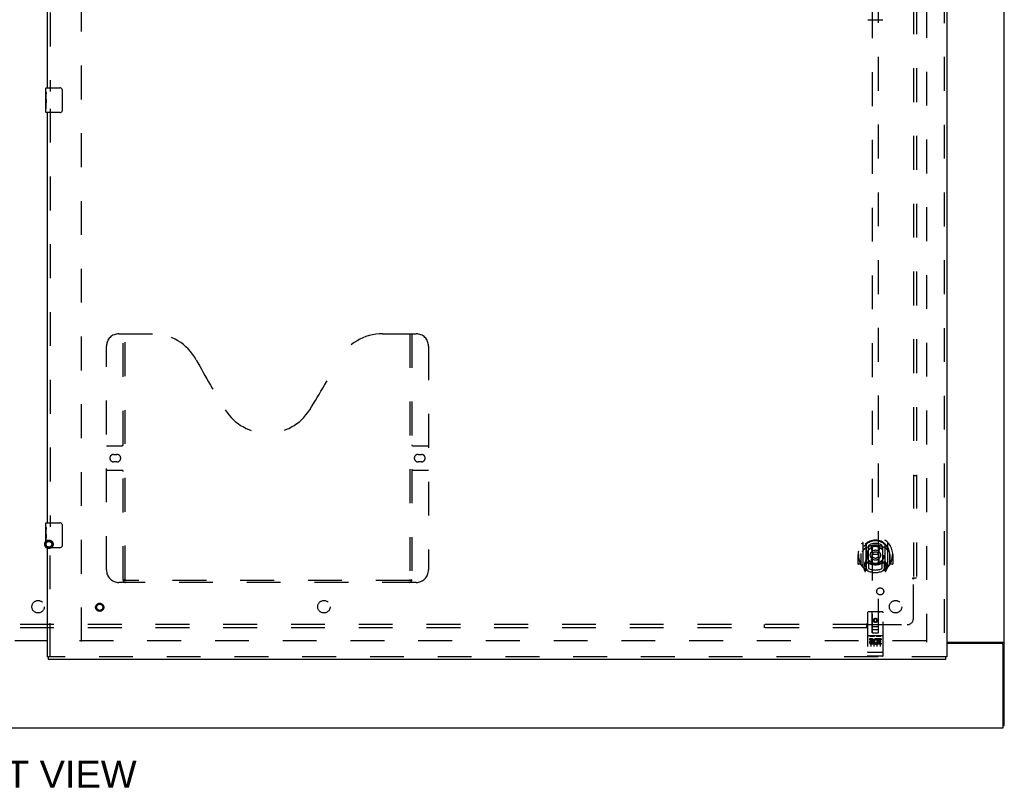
# Model space of a CAD drawing. Header units: inches. Extents: x 0 to 248, y 0 to 160.
# Tile 5 of 73: x 85 to 125, y 45 to 76. Entities that reach past the tile are written whole.
import ezdxf

# ---------------------------------------------------------------- set-up
doc = ezdxf.new("R2010")
doc.units = ezdxf.units.IN
doc.header["$LTSCALE"] = 13.627625
doc.header["$MEASUREMENT"] = 0
doc.linetypes.add('HIDDEN', pattern=[0.2, 0.1, -0.1])
doc.layers.get('0').update_dxf_attribs({"linetype": 'CONTINUOUS'})
for name, color, linetype in [('DEFAULT_2', 8, 'HIDDEN'), ('DIMENSIONS', 7, 'CONTINUOUS'), ('RIGHTHAND_DOOR_ASSEMBLY', 7, 'CONTINUOUS'), ('SUBPANEL', 7, 'CONTINUOUS')]:
    doc.layers.add(name, color=color, linetype=linetype)
doc.styles.get("Standard").update_dxf_attribs({"font": 'arial.ttf'})

msp = doc.modelspace()

# ---------------------------------------------------------------- linework, layer by layer
at = {"color": 3, "linetype": 'Continuous'}
for p, q in [((124.831, 47.943), (124.831, 115.735)), ((85.019, 51.354), (86.331, 51.354)), ((86.331, 51.339), (85.019, 51.339)), ((122.519, 51.287), (124.761, 51.287)), ((124.719, 51.235), (122.519, 51.235)), ((124.779, 47.839), (124.779, 51.175)), ((47.133, 47.839), (124.779, 47.839))]:
    msp.add_line(p, q, dxfattribs=at)
at = {"color": 7, "linetype": 'Continuous'}
msp.add_line((124.779, 47.943), (124.831, 47.943), dxfattribs=at)
at = {"color": 3, "linetype": 'Continuous'}
for points in [[(124.761, 51.287), (124.763, 51.285), (124.766, 51.284), (124.768, 51.282), (124.771, 51.281), (124.774, 51.28), (124.778, 51.278), (124.781, 51.277), (124.785, 51.276), (124.797, 51.272)], [(124.797, 51.272), (124.8, 51.271), (124.804, 51.269), (124.807, 51.268), (124.81, 51.267), (124.813, 51.265), (124.816, 51.264), (124.819, 51.263), (124.821, 51.261), (124.823, 51.26), (124.825, 51.258), (124.827, 51.257), (124.828, 51.255), (124.829, 51.253), (124.83, 51.252), (124.831, 51.25), (124.831, 51.248), (124.831, 51.246)]]:
    msp.add_lwpolyline(points, dxfattribs=at)
msp.add_arc((124.719, 51.175), 0.06, 0, 90, dxfattribs=at)
at = {"layer": 'DEFAULT_2', "color": 8, "linetype": 'HIDDEN'}
for p, q in [((87.706, 51.318), (87.706, 112.36)), ((121.706, 112.391), (121.706, 51.287)), ((121.692, 51.339), (87.602, 51.339))]:
    msp.add_line(p, q, dxfattribs=at)
for radius in [0.169, 0.124, 0.114]:
    msp.add_circle((86.39, 55.229), radius, dxfattribs=at)
at = {"layer": 'RIGHTHAND_DOOR_ASSEMBLY', "color": 8, "linetype": 'HIDDEN'}
for p, q in [((122.415, 112.985), (122.415, 50.693)), ((86.435, 90.244), (86.435, 73.434)), ((119.519, 79.668), (119.519, 51.666)), ((119.769, 51.666), (119.769, 79.668)), ((86.435, 72.744), (86.435, 55.934)), ((89.205, 63.693), (90.56, 63.693)), ((89.38, 53.783), (89.38, 63.693)), ((89.46, 53.813), (89.46, 63.693)), ((99.81, 63.693), (101.165, 63.693)), ((100.91, 63.693), (100.91, 53.813)), ((100.99, 63.693), (100.99, 53.783)), ((88.705, 54.193), (88.705, 63.193)), ((101.665, 63.193), (101.665, 54.193)), ((88.705, 59.193), (89.34, 59.193)), ((101.03, 59.193), (101.665, 59.193)), ((88.992, 58.843), (89.129, 58.843)), ((101.242, 58.843), (101.379, 58.843)), ((89.129, 58.543), (88.992, 58.543)), ((101.379, 58.543), (101.242, 58.543)), ((89.34, 58.193), (88.705, 58.193)), ((101.665, 58.193), (101.03, 58.193)), ((86.435, 50.693), (86.435, 55.244)), ((119.144, 55.294), (119.144, 54.327)), ((119.261, 55.24), (119.261, 54.224)), ((119.269, 55.215), (119.269, 54.212)), ((119.361, 54.492), (119.361, 55.123)), ((119.369, 55.176), (119.369, 55.073)), ((119.481, 55.15), (119.511, 54.81)), ((119.806, 55.15), (119.776, 54.81)), ((119.919, 55.073), (119.919, 55.176)), ((119.926, 55.123), (119.926, 54.492)), ((120.019, 55.215), (120.019, 54.212)), ((120.026, 55.24), (120.026, 54.224)), ((120.144, 54.327), (120.144, 55.294)), ((118.959, 54.81), (118.944, 54.81)), ((118.944, 54.81), (118.944, 54.437)), ((119.061, 54.81), (119.076, 54.81)), ((119.061, 54.81), (119.061, 54.422)), ((119.069, 54.857), (119.069, 54.86)), ((119.069, 54.399), (119.069, 54.857)), ((119.481, 54.466), (119.511, 54.81)), ((119.776, 54.81), (119.511, 54.81)), ((119.807, 54.466), (119.776, 54.81)), ((120.226, 54.81), (120.211, 54.81)), ((120.219, 54.857), (120.219, 54.86)), ((120.219, 54.399), (120.219, 54.857)), ((120.226, 54.81), (120.226, 54.422)), ((120.344, 54.81), (120.329, 54.81)), ((120.344, 54.81), (120.344, 54.437)), ((119.061, 54.422), (118.959, 54.422)), ((119.061, 54.422), (119.069, 54.437)), ((119.148, 54.316), (119.218, 54.14)), ((119.261, 54.481), (119.201, 54.481)), ((119.201, 54.481), (119.201, 54.331)), ((119.201, 54.331), (119.269, 54.331)), ((119.239, 54.385), (119.21, 54.339)), ((119.271, 54.444), (119.271, 54.237)), ((119.361, 54.482), (119.289, 54.482)), ((119.357, 54.464), (119.291, 54.464)), ((119.369, 54.512), (119.369, 54.259)), ((119.919, 54.259), (119.919, 54.512)), ((119.999, 54.482), (119.926, 54.482)), ((119.996, 54.464), (119.93, 54.464)), ((120.016, 54.237), (120.016, 54.444)), ((120.019, 54.331), (120.086, 54.331)), ((120.086, 54.481), (120.026, 54.481)), ((120.078, 54.339), (120.049, 54.385)), ((120.069, 54.14), (120.139, 54.316)), ((120.086, 54.331), (120.086, 54.481)), ((120.218, 54.437), (120.226, 54.422)), ((120.329, 54.422), (120.226, 54.422)), ((119.24, 54.221), (119.244, 54.217)), ((119.247, 54.143), (119.261, 54.224)), ((119.339, 54.162), (119.269, 54.271)), ((120.019, 54.271), (119.949, 54.162)), ((120.026, 54.224), (120.04, 54.143)), ((120.047, 54.22), (120.048, 54.22)), ((120.048, 54.22), (120.048, 54.221)), ((120.048, 54.22), (120.048, 54.221)), ((101.165, 53.693), (89.205, 53.693)), ((100.906, 53.773), (89.464, 53.773)), ((119.331, 52.476), (119.331, 50.751)), ((119.926, 52.506), (119.361, 52.506)), ((119.517, 51.666), (119.514, 52.476)), ((119.77, 51.666), (119.774, 52.476)), ((119.956, 50.751), (119.956, 52.476)), ((119.516, 51.916), (119.771, 51.916)), ((119.644, 52.239), (119.581, 52.203)), ((119.581, 52.203), (119.591, 52.197)), ((119.581, 52.203), (119.581, 52.13)), ((119.581, 52.13), (119.591, 52.136)), ((119.581, 52.13), (119.644, 52.094)), ((119.644, 52.227), (119.591, 52.197)), ((119.591, 52.197), (119.591, 52.136)), ((119.591, 52.136), (119.644, 52.106)), ((119.706, 52.203), (119.644, 52.239)), ((119.644, 52.239), (119.644, 52.227)), ((119.696, 52.197), (119.644, 52.227)), ((119.644, 52.106), (119.696, 52.136)), ((119.644, 52.094), (119.706, 52.13)), ((119.644, 52.094), (119.644, 52.106)), ((119.706, 52.203), (119.696, 52.197)), ((119.696, 52.136), (119.696, 52.197)), ((119.706, 52.13), (119.696, 52.136)), ((119.706, 52.13), (119.706, 52.203)), ((119.926, 51.549), (119.361, 51.549)), ((119.433, 51.533), (119.605, 51.533)), ((119.517, 51.666), (119.519, 51.666)), ((119.519, 51.666), (119.769, 51.666)), ((119.729, 51.791), (119.559, 51.791)), ((119.683, 51.533), (119.855, 51.533)), ((119.769, 51.666), (119.77, 51.666)), ((119.499, 51.427), (119.407, 51.427)), ((119.407, 51.427), (119.407, 51.385)), ((119.499, 51.385), (119.407, 51.385)), ((119.456, 51.418), (119.456, 51.112)), ((119.503, 51.341), (119.457, 51.341)), ((119.499, 51.3), (119.471, 51.3)), ((119.563, 51.256), (119.471, 51.256)), ((119.563, 51.214), (119.471, 51.214)), ((119.563, 51.256), (119.563, 51.214)), ((119.581, 51.418), (119.581, 51.112)), ((119.695, 51.262), (119.712, 51.223)), ((119.706, 51.418), (119.706, 51.112)), ((119.719, 51.392), (119.706, 51.373)), ((119.716, 51.417), (119.719, 51.415)), ((119.876, 51.427), (119.719, 51.427)), ((119.719, 51.427), (119.719, 51.415)), ((119.719, 51.392), (119.719, 51.214)), ((119.876, 51.214), (119.719, 51.214)), ((119.876, 51.385), (119.762, 51.385)), ((119.762, 51.385), (119.762, 51.341)), ((119.854, 51.341), (119.762, 51.341)), ((119.854, 51.299), (119.762, 51.299)), ((119.762, 51.299), (119.762, 51.256)), ((119.876, 51.256), (119.762, 51.256)), ((119.831, 51.418), (119.831, 51.112)), ((119.854, 51.341), (119.854, 51.299)), ((119.876, 51.427), (119.876, 51.385)), ((119.876, 51.256), (119.876, 51.214)), ((119.349, 50.88), (119.348, 50.88)), ((119.35, 50.88), (119.349, 50.88)), ((119.351, 50.88), (119.35, 50.88)), ((119.352, 50.88), (119.351, 50.88)), ((119.351, 50.88), (119.351, 50.88)), ((119.353, 50.88), (119.352, 50.88)), ((119.354, 50.88), (119.353, 50.88)), ((119.355, 50.879), (119.354, 50.88)), ((119.356, 50.879), (119.355, 50.879)), ((119.355, 50.879), (119.355, 50.879)), ((119.357, 50.879), (119.356, 50.879)), ((119.359, 50.879), (119.358, 50.879)), ((119.36, 50.879), (119.359, 50.879)), ((119.361, 50.879), (119.36, 50.879)), ((119.926, 50.879), (119.361, 50.879)), ((119.926, 50.721), (119.361, 50.721)), ((119.926, 50.879), (119.927, 50.879)), ((119.927, 50.879), (119.928, 50.879)), ((119.928, 50.879), (119.929, 50.879)), ((119.929, 50.879), (119.93, 50.879)), ((119.93, 50.879), (119.931, 50.879)), ((119.93, 50.879), (119.93, 50.879)), ((119.931, 50.879), (119.932, 50.879)), ((119.932, 50.879), (119.933, 50.879)), ((119.933, 50.879), (119.934, 50.88)), ((119.934, 50.88), (119.935, 50.88)), ((119.936, 50.88), (119.937, 50.88)), ((119.937, 50.88), (119.938, 50.88)), ((119.937, 50.88), (119.937, 50.88)), ((119.938, 50.88), (119.939, 50.88)), ((119.939, 50.88), (119.94, 50.88)), ((119.94, 50.88), (119.94, 50.88)), ((122.477, 50.693), (86.373, 50.693))]:
    msp.add_line(p, q, dxfattribs=at)
at = {"layer": 'RIGHTHAND_DOOR_ASSEMBLY', "color": 3, "linetype": 'Continuous'}
for p, q in [((122.519, 112.985), (122.519, 50.693)), ((86.331, 73.589), (86.331, 90.089)), ((86.331, 56.089), (86.331, 72.589)), ((86.331, 50.693), (86.331, 55.089)), ((122.477, 50.589), (86.373, 50.589))]:
    msp.add_line(p, q, dxfattribs=at)
at = {"layer": 'RIGHTHAND_DOOR_ASSEMBLY', "color": 7, "linetype": 'Continuous'}
for p, q in [((119.344, 76.327), (119.944, 76.327)), ((86.271, 73.428), (86.271, 73.574)), ((86.271, 73.17), (86.271, 73.427)), ((86.277, 73.372), (86.271, 73.372)), ((86.278, 73.204), (86.278, 73.34)), ((86.286, 73.589), (86.826, 73.589)), ((86.926, 73.489), (86.926, 72.689)), ((86.271, 73.204), (86.278, 73.204)), ((86.271, 72.604), (86.271, 73.168)), ((86.273, 73.141), (86.271, 73.141)), ((86.271, 73.009), (86.277, 73.009)), ((86.271, 72.973), (86.278, 72.973)), ((86.271, 72.91), (86.278, 72.91)), ((86.278, 72.743), (86.278, 72.973)), ((86.271, 72.743), (86.278, 72.743)), ((86.826, 72.589), (86.286, 72.589)), ((86.271, 55.928), (86.271, 56.074)), ((86.271, 55.67), (86.271, 55.927)), ((86.277, 55.872), (86.271, 55.872)), ((86.286, 56.089), (86.826, 56.089)), ((86.926, 55.989), (86.926, 55.189)), ((86.271, 55.704), (86.278, 55.704)), ((86.271, 55.104), (86.271, 55.668)), ((86.273, 55.641), (86.271, 55.641)), ((86.271, 55.509), (86.277, 55.509)), ((86.271, 55.473), (86.278, 55.473)), ((86.278, 55.704), (86.278, 55.84)), ((86.278, 55.243), (86.278, 55.473)), ((86.271, 55.41), (86.278, 55.41)), ((86.271, 55.243), (86.278, 55.243)), ((86.826, 55.089), (86.286, 55.089)), ((86.331, 50.693), (86.373, 50.693)), ((86.373, 50.589), (86.373, 50.693)), ((122.519, 50.693), (122.477, 50.693)), ((122.477, 50.589), (122.477, 50.693))]:
    msp.add_line(p, q, dxfattribs=at)
for points in [[(86.271, 73.428), (86.271, 73.424), (86.272, 73.42), (86.272, 73.414), (86.274, 73.401)], [(86.274, 73.401), (86.275, 73.394), (86.276, 73.385), (86.277, 73.377)], [(86.277, 73.377), (86.277, 73.368), (86.278, 73.359), (86.278, 73.35), (86.278, 73.34)], [(86.92, 73.525), (86.922, 73.519), (86.923, 73.513), (86.924, 73.507), (86.925, 73.501), (86.926, 73.495), (86.926, 73.489)], [(86.271, 73.17), (86.271, 73.162), (86.272, 73.153), (86.273, 73.143)], [(86.273, 73.143), (86.276, 73.109), (86.276, 73.097), (86.277, 73.085), (86.278, 73.072), (86.278, 73.06), (86.278, 73.047), (86.278, 73.034), (86.278, 73.021), (86.277, 73.009), (86.276, 72.996), (86.276, 72.984)], [(86.926, 72.689), (86.926, 72.682), (86.925, 72.676), (86.924, 72.67), (86.923, 72.664), (86.922, 72.658), (86.92, 72.653)], [(86.271, 55.928), (86.271, 55.924), (86.272, 55.92), (86.272, 55.914), (86.274, 55.901)], [(86.274, 55.901), (86.275, 55.894), (86.276, 55.885), (86.277, 55.877)], [(86.277, 55.877), (86.277, 55.868), (86.278, 55.859), (86.278, 55.85), (86.278, 55.84)], [(86.92, 56.025), (86.922, 56.019), (86.923, 56.013), (86.924, 56.007), (86.925, 56.001), (86.926, 55.995), (86.926, 55.989)], [(86.271, 55.67), (86.271, 55.662), (86.272, 55.653), (86.273, 55.643)], [(86.273, 55.643), (86.276, 55.609), (86.276, 55.597), (86.277, 55.585), (86.278, 55.572), (86.278, 55.56), (86.278, 55.547), (86.278, 55.534), (86.278, 55.521), (86.277, 55.509), (86.276, 55.496), (86.276, 55.484)], [(86.926, 55.189), (86.926, 55.182), (86.925, 55.176), (86.924, 55.17), (86.923, 55.164), (86.922, 55.158), (86.92, 55.153)]]:
    msp.add_lwpolyline(points, dxfattribs=at)
at = {"layer": 'RIGHTHAND_DOOR_ASSEMBLY', "color": 8, "linetype": 'HIDDEN'}
for points in [[(119.098, 55.249), (119.099, 55.25), (119.1, 55.251), (119.1, 55.252), (119.101, 55.252), (119.102, 55.253), (119.103, 55.254), (119.103, 55.255), (119.104, 55.256), (119.105, 55.256), (119.106, 55.257), (119.106, 55.258), (119.107, 55.258), (119.108, 55.259), (119.109, 55.26), (119.11, 55.261), (119.11, 55.261), (119.111, 55.262), (119.112, 55.263), (119.113, 55.263), (119.114, 55.264), (119.115, 55.264), (119.115, 55.265), (119.116, 55.266), (119.117, 55.266), (119.118, 55.267), (119.119, 55.267), (119.12, 55.268), (119.121, 55.268), (119.122, 55.269), (119.122, 55.269), (119.123, 55.27), (119.124, 55.27), (119.125, 55.271), (119.126, 55.271)], [(119.456, 55.167), (119.461, 55.169), (119.467, 55.17), (119.472, 55.171), (119.477, 55.173), (119.483, 55.174), (119.488, 55.175), (119.494, 55.177), (119.499, 55.178), (119.505, 55.179), (119.51, 55.18), (119.516, 55.181), (119.521, 55.182), (119.527, 55.183), (119.532, 55.184), (119.538, 55.185), (119.543, 55.186), (119.549, 55.186), (119.554, 55.187), (119.56, 55.188), (119.566, 55.188), (119.571, 55.189), (119.577, 55.19), (119.582, 55.19), (119.588, 55.191), (119.593, 55.191), (119.599, 55.191), (119.605, 55.192), (119.61, 55.192), (119.616, 55.192), (119.621, 55.192), (119.627, 55.193), (119.633, 55.193), (119.638, 55.193), (119.644, 55.193), (119.649, 55.193), (119.655, 55.193), (119.661, 55.193), (119.666, 55.192), (119.672, 55.192), (119.677, 55.192), (119.683, 55.192), (119.689, 55.191), (119.694, 55.191), (119.7, 55.191), (119.705, 55.19), (119.711, 55.19), (119.716, 55.189), (119.722, 55.188), (119.728, 55.188), (119.733, 55.187), (119.739, 55.186), (119.744, 55.186), (119.75, 55.185), (119.755, 55.184), (119.761, 55.183), (119.766, 55.182), (119.772, 55.181), (119.777, 55.18), (119.783, 55.179), (119.788, 55.178), (119.794, 55.177), (119.799, 55.175), (119.805, 55.174), (119.81, 55.173), (119.816, 55.171), (119.821, 55.17), (119.826, 55.169), (119.832, 55.167)], [(120.161, 55.271), (120.162, 55.271), (120.163, 55.27), (120.164, 55.27), (120.165, 55.269), (120.166, 55.269), (120.167, 55.268), (120.168, 55.268), (120.169, 55.267), (120.17, 55.267), (120.17, 55.266), (120.171, 55.266), (120.172, 55.265), (120.173, 55.264), (120.174, 55.264), (120.175, 55.263), (120.176, 55.263), (120.176, 55.262), (120.177, 55.261), (120.178, 55.261), (120.179, 55.26), (120.18, 55.259), (120.18, 55.258), (120.181, 55.258), (120.182, 55.257), (120.183, 55.256), (120.183, 55.256), (120.184, 55.255), (120.185, 55.254), (120.186, 55.253), (120.186, 55.252), (120.187, 55.252), (120.188, 55.251), (120.188, 55.25), (120.189, 55.249)], [(119.189, 55.025), (119.188, 55.024), (119.186, 55.023), (119.185, 55.021), (119.183, 55.02), (119.182, 55.018), (119.18, 55.017), (119.178, 55.015), (119.177, 55.013), (119.175, 55.011), (119.173, 55.01), (119.171, 55.008), (119.169, 55.006), (119.167, 55.004), (119.165, 55.001), (119.164, 54.999), (119.162, 54.997), (119.159, 54.994), (119.157, 54.992), (119.155, 54.989), (119.153, 54.986), (119.151, 54.983), (119.149, 54.981), (119.146, 54.977), (119.144, 54.974), (119.142, 54.971), (119.139, 54.967), (119.137, 54.964), (119.134, 54.96), (119.131, 54.956), (119.129, 54.952), (119.126, 54.948), (119.123, 54.943), (119.12, 54.939), (119.117, 54.934), (119.114, 54.929), (119.111, 54.924)], [(120.176, 54.924), (120.173, 54.929), (120.17, 54.934), (120.167, 54.939), (120.164, 54.943), (120.161, 54.948), (120.159, 54.952), (120.156, 54.956), (120.153, 54.96), (120.151, 54.964), (120.148, 54.967), (120.146, 54.971), (120.144, 54.974), (120.141, 54.977), (120.139, 54.98), (120.137, 54.983), (120.134, 54.986), (120.132, 54.989), (120.13, 54.992), (120.128, 54.994), (120.126, 54.997), (120.124, 54.999), (120.122, 55.001), (120.12, 55.004), (120.118, 55.006), (120.116, 55.008), (120.115, 55.01), (120.113, 55.011), (120.111, 55.013), (120.109, 55.015), (120.108, 55.017), (120.106, 55.018), (120.104, 55.02), (120.103, 55.021), (120.101, 55.023), (120.1, 55.024), (120.098, 55.025)], [(119.126, 54.35), (119.125, 54.35), (119.124, 54.35), (119.123, 54.351), (119.122, 54.351), (119.122, 54.352), (119.121, 54.352), (119.12, 54.353), (119.119, 54.353), (119.118, 54.354), (119.117, 54.354), (119.116, 54.355), (119.115, 54.356), (119.115, 54.356), (119.114, 54.357), (119.113, 54.357), (119.112, 54.358), (119.111, 54.359), (119.11, 54.359), (119.11, 54.36), (119.109, 54.361), (119.108, 54.361), (119.107, 54.362), (119.106, 54.363), (119.106, 54.364), (119.105, 54.364), (119.104, 54.365), (119.103, 54.366), (119.103, 54.367), (119.102, 54.367), (119.101, 54.368), (119.1, 54.369), (119.1, 54.37), (119.099, 54.371), (119.098, 54.371)], [(120.189, 54.371), (120.188, 54.371), (120.188, 54.37), (120.187, 54.369), (120.186, 54.368), (120.186, 54.367), (120.185, 54.367), (120.184, 54.366), (120.183, 54.365), (120.183, 54.364), (120.182, 54.364), (120.181, 54.363), (120.18, 54.362), (120.18, 54.361), (120.179, 54.361), (120.178, 54.36), (120.177, 54.359), (120.176, 54.359), (120.176, 54.358), (120.175, 54.357), (120.174, 54.357), (120.173, 54.356), (120.172, 54.356), (120.171, 54.355), (120.17, 54.354), (120.17, 54.354), (120.169, 54.353), (120.168, 54.353), (120.167, 54.352), (120.166, 54.352), (120.165, 54.351), (120.164, 54.351), (120.163, 54.35), (120.162, 54.35), (120.161, 54.35)], [(89.37, 53.813), (89.386, 53.802), (89.402, 53.792), (89.418, 53.784), (89.434, 53.778), (89.449, 53.774), (89.464, 53.773)], [(100.906, 53.773), (100.922, 53.774), (100.937, 53.778), (100.952, 53.784), (100.968, 53.792), (100.984, 53.802), (101, 53.813)], [(119.426, 51.532), (119.426, 51.532), (119.426, 51.532), (119.427, 51.532), (119.427, 51.532), (119.427, 51.532), (119.427, 51.532), (119.427, 51.532), (119.427, 51.532), (119.427, 51.532), (119.427, 51.532), (119.427, 51.533), (119.427, 51.533), (119.428, 51.533), (119.428, 51.533), (119.428, 51.533), (119.428, 51.533), (119.428, 51.533), (119.428, 51.533), (119.428, 51.533), (119.428, 51.533), (119.429, 51.533), (119.429, 51.533), (119.429, 51.533), (119.429, 51.533), (119.429, 51.533), (119.429, 51.533), (119.429, 51.533), (119.43, 51.533), (119.43, 51.533), (119.43, 51.533), (119.43, 51.533), (119.43, 51.533), (119.43, 51.533), (119.431, 51.533), (119.431, 51.533), (119.431, 51.533), (119.431, 51.533), (119.431, 51.533), (119.431, 51.533), (119.432, 51.533), (119.432, 51.533), (119.432, 51.533), (119.432, 51.533), (119.432, 51.533), (119.433, 51.533)], [(119.605, 51.533), (119.605, 51.533), (119.605, 51.533), (119.605, 51.533), (119.606, 51.533), (119.606, 51.533), (119.606, 51.533), (119.606, 51.533), (119.606, 51.533), (119.606, 51.533), (119.607, 51.533), (119.607, 51.533), (119.607, 51.533), (119.607, 51.533), (119.607, 51.533), (119.608, 51.533), (119.608, 51.533), (119.608, 51.533), (119.608, 51.533), (119.608, 51.533), (119.608, 51.533), (119.608, 51.533), (119.609, 51.533), (119.609, 51.533), (119.609, 51.533), (119.609, 51.533), (119.609, 51.533), (119.609, 51.533), (119.609, 51.533), (119.61, 51.533), (119.61, 51.533), (119.61, 51.533), (119.61, 51.533), (119.61, 51.533), (119.61, 51.533), (119.61, 51.533), (119.61, 51.532), (119.61, 51.532), (119.611, 51.532), (119.611, 51.532), (119.611, 51.532), (119.611, 51.532), (119.611, 51.532), (119.611, 51.532), (119.611, 51.532), (119.611, 51.532), (119.611, 51.532)], [(119.676, 51.532), (119.676, 51.532), (119.676, 51.532), (119.677, 51.532), (119.677, 51.532), (119.677, 51.532), (119.677, 51.532), (119.677, 51.532), (119.677, 51.532), (119.677, 51.532), (119.677, 51.532), (119.677, 51.533), (119.677, 51.533), (119.678, 51.533), (119.678, 51.533), (119.678, 51.533), (119.678, 51.533), (119.678, 51.533), (119.678, 51.533), (119.678, 51.533), (119.678, 51.533), (119.679, 51.533), (119.679, 51.533), (119.679, 51.533), (119.679, 51.533), (119.679, 51.533), (119.679, 51.533), (119.679, 51.533), (119.68, 51.533), (119.68, 51.533), (119.68, 51.533), (119.68, 51.533), (119.68, 51.533), (119.68, 51.533), (119.681, 51.533), (119.681, 51.533), (119.681, 51.533), (119.681, 51.533), (119.681, 51.533), (119.681, 51.533), (119.682, 51.533), (119.682, 51.533), (119.682, 51.533), (119.682, 51.533), (119.682, 51.533), (119.683, 51.533)], [(119.855, 51.533), (119.855, 51.533), (119.855, 51.533), (119.855, 51.533), (119.856, 51.533), (119.856, 51.533), (119.856, 51.533), (119.856, 51.533), (119.856, 51.533), (119.856, 51.533), (119.857, 51.533), (119.857, 51.533), (119.857, 51.533), (119.857, 51.533), (119.857, 51.533), (119.858, 51.533), (119.858, 51.533), (119.858, 51.533), (119.858, 51.533), (119.858, 51.533), (119.858, 51.533), (119.858, 51.533), (119.859, 51.533), (119.859, 51.533), (119.859, 51.533), (119.859, 51.533), (119.859, 51.533), (119.859, 51.533), (119.859, 51.533), (119.86, 51.533), (119.86, 51.533), (119.86, 51.533), (119.86, 51.533), (119.86, 51.533), (119.86, 51.533), (119.86, 51.533), (119.86, 51.532), (119.86, 51.532), (119.861, 51.532), (119.861, 51.532), (119.861, 51.532), (119.861, 51.532), (119.861, 51.532), (119.861, 51.532), (119.861, 51.532), (119.861, 51.532), (119.861, 51.532)], [(119.348, 50.88), (119.348, 50.88), (119.347, 50.88), (119.347, 50.88), (119.346, 50.88), (119.346, 50.88), (119.346, 50.88), (119.345, 50.88), (119.345, 50.88), (119.345, 50.881), (119.344, 50.881), (119.344, 50.881), (119.344, 50.881), (119.343, 50.881), (119.343, 50.881), (119.343, 50.881), (119.342, 50.881), (119.342, 50.881), (119.342, 50.881), (119.341, 50.881), (119.341, 50.881), (119.341, 50.881), (119.34, 50.881), (119.34, 50.881), (119.34, 50.882), (119.339, 50.882), (119.339, 50.882), (119.339, 50.882), (119.339, 50.882), (119.338, 50.882), (119.338, 50.882), (119.338, 50.882), (119.338, 50.882), (119.337, 50.882), (119.337, 50.882), (119.337, 50.882), (119.337, 50.882), (119.336, 50.883), (119.336, 50.883), (119.336, 50.883), (119.336, 50.883), (119.335, 50.883), (119.335, 50.883), (119.335, 50.883), (119.335, 50.883), (119.335, 50.883), (119.334, 50.883), (119.334, 50.883), (119.334, 50.884), (119.334, 50.884), (119.334, 50.884), (119.334, 50.884), (119.333, 50.884), (119.333, 50.884), (119.333, 50.884), (119.333, 50.884), (119.333, 50.884), (119.333, 50.884), (119.333, 50.885), (119.332, 50.885), (119.332, 50.885), (119.332, 50.885), (119.332, 50.885), (119.332, 50.885), (119.332, 50.885), (119.332, 50.885), (119.332, 50.885), (119.332, 50.885), (119.332, 50.886), (119.332, 50.886), (119.332, 50.886), (119.331, 50.886), (119.331, 50.886), (119.331, 50.886), (119.331, 50.886), (119.331, 50.886), (119.331, 50.886), (119.331, 50.886), (119.331, 50.887), (119.331, 50.887)], [(119.358, 50.879), (119.358, 50.879), (119.357, 50.879)], [(119.935, 50.88), (119.935, 50.88), (119.936, 50.88)], [(119.94, 50.88), (119.941, 50.88), (119.941, 50.88), (119.942, 50.88), (119.942, 50.88), (119.942, 50.88), (119.943, 50.88), (119.943, 50.881), (119.943, 50.881), (119.944, 50.881), (119.944, 50.881), (119.944, 50.881), (119.945, 50.881), (119.945, 50.881), (119.945, 50.881), (119.946, 50.881), (119.946, 50.881), (119.946, 50.881), (119.947, 50.881), (119.947, 50.881), (119.947, 50.881), (119.947, 50.881), (119.948, 50.882), (119.948, 50.882), (119.948, 50.882), (119.949, 50.882), (119.949, 50.882), (119.949, 50.882), (119.949, 50.882), (119.95, 50.882), (119.95, 50.882), (119.95, 50.882), (119.95, 50.882), (119.951, 50.882), (119.951, 50.882), (119.951, 50.883), (119.951, 50.883), (119.952, 50.883), (119.952, 50.883), (119.952, 50.883), (119.952, 50.883), (119.953, 50.883), (119.953, 50.883), (119.953, 50.883), (119.953, 50.883), (119.953, 50.883), (119.953, 50.884), (119.954, 50.884), (119.954, 50.884), (119.954, 50.884), (119.954, 50.884), (119.954, 50.884), (119.954, 50.884), (119.955, 50.884), (119.955, 50.884), (119.955, 50.884), (119.955, 50.885), (119.955, 50.885), (119.955, 50.885), (119.955, 50.885), (119.955, 50.885), (119.956, 50.885), (119.956, 50.885), (119.956, 50.885), (119.956, 50.885), (119.956, 50.885), (119.956, 50.886), (119.956, 50.886), (119.956, 50.886), (119.956, 50.886), (119.956, 50.886), (119.956, 50.886), (119.956, 50.886), (119.956, 50.886), (119.956, 50.886), (119.956, 50.886), (119.956, 50.887), (119.956, 50.887)]]:
    msp.add_lwpolyline(points, dxfattribs=at)
for centre, radius in [((119.644, 54.792), 0.35), ((119.644, 54.792), 0.335), ((119.644, 54.792), 0.205), ((119.644, 54.792), 0.133), ((88.435, 52.693), 0.164), ((88.435, 52.693), 0.124), ((119.644, 52.166), 0.085), ((119.644, 52.166), 0.0845)]:
    msp.add_circle(centre, radius, dxfattribs=at)
at = {"layer": 'RIGHTHAND_DOOR_ASSEMBLY', "color": 7, "linetype": 'Continuous'}
for centre, radius, start, end in [((86.286, 73.574), 0.015, 90, 180), ((86.826, 73.489), 0.1, 21.1999, 90), ((86.286, 72.604), 0.015, 180, 270), ((86.826, 72.689), 0.1, 270, 338.7946), ((86.286, 56.074), 0.015, 90, 180), ((86.826, 55.989), 0.1, 21.1999, 90), ((86.286, 55.104), 0.015, 180, 270), ((86.826, 55.189), 0.1, 270, 338.7946)]:
    msp.add_arc(centre, radius, start, end, dxfattribs=at)
at = {"layer": 'RIGHTHAND_DOOR_ASSEMBLY', "color": 8, "linetype": 'HIDDEN'}
for centre, radius, start, end in [((89.205, 63.193), 0.5, 90, 180), ((90.56, 61.693), 2, 28.4813, 90), ((99.81, 61.693), 2, 90, 151.5187), ((101.165, 63.193), 0.5, 0, 90), ((126.868, 81.391), 39.307, 208.4813, 211.8705), ((63.502, 81.391), 39.307, 328.1295, 331.5187), ((95.185, 61.693), 2, 211.8705, 328.1295), ((89.34, 59.233), 0.04, 270, 360), ((101.03, 59.233), 0.04, 180, 270), ((88.992, 58.693), 0.15, 90, 270), ((89.129, 58.693), 0.15, 270, 90), ((101.242, 58.693), 0.15, 90, 270), ((101.379, 58.693), 0.15, 270, 90), ((89.34, 58.153), 0.04, 0, 90), ((101.03, 58.153), 0.04, 90, 180), ((119.644, 54.81), 0.7, 305.5126, 234.4874), ((119.644, 54.808), 0.583, 0.2464, 179.7536), ((119.644, 54.782), 0.58, 7.6622, 172.3378), ((119.159, 55.294), 0.015, 135.0748, 180), ((119.644, 54.493), 0.7, 49.529, 130.471), ((119.276, 55.24), 0.015, 130.3587, 180), ((119.289, 55.215), 0.02, 129.3378, 179.9984), ((119.376, 55.123), 0.015, 112.9863, 180), ((119.644, 54.782), 0.48, 55.0461, 124.9539), ((119.399, 55.073), 0.03, 180, 311.1261), ((119.644, 54.792), 0.343, 48.8739, 131.1261), ((119.461, 55.148), 0.02, 5.0796, 105.5752), ((119.826, 55.148), 0.02, 74.4248, 174.9204), ((119.889, 55.073), 0.03, 228.8739, 360), ((119.911, 55.123), 0.015, 0, 67.0137), ((119.999, 55.215), 0.02, 0, 50.6594), ((120.011, 55.24), 0.015, 0, 49.6413), ((120.129, 55.294), 0.015, 0, 44.9252), ((119.644, 54.81), 0.685, 180, 213.0115), ((119.089, 54.857), 0.02, 172.3378, 180), ((119.644, 54.81), 0.685, 326.9885, 360), ((120.199, 54.857), 0.02, 0, 7.6622), ((118.959, 54.437), 0.015, 180, 270), ((119.089, 54.399), 0.02, 180, 215.2961), ((119.644, 54.792), 0.7, 215.2961, 324.7039), ((119.159, 54.327), 0.015, 180, 224.9252), ((119.214, 54.336), 0.005, 147.3208, 270), ((119.644, 55.123), 0.7, 233.2319, 306.7681), ((119.081, 54.486), 0.188, 327.3208, 360), ((119.289, 54.462), 0.02, 90, 180), ((119.291, 54.444), 0.02, 90, 180), ((119.357, 54.444), 0.02, 66.536, 90), ((119.376, 54.492), 0.015, 180, 247.0137), ((119.644, 55.105), 0.7, 246.536, 293.464), ((119.399, 54.512), 0.03, 48.8739, 180), ((119.644, 54.792), 0.343, 228.8739, 311.1261), ((119.461, 54.468), 0.02, 254.3869, 354.9204), ((119.827, 54.468), 0.02, 185.0796, 285.6131), ((119.889, 54.512), 0.03, 0, 131.1261), ((119.911, 54.492), 0.015, 292.9863, 360), ((119.93, 54.444), 0.02, 90, 113.464), ((119.996, 54.444), 0.02, 0, 90), ((119.999, 54.462), 0.02, 0, 90), ((120.207, 54.486), 0.188, 180, 212.6792), ((120.074, 54.336), 0.005, 270, 32.6792), ((120.129, 54.327), 0.015, 315.0748, 360), ((120.199, 54.399), 0.02, 324.7039, 360), ((120.329, 54.437), 0.015, 270, 360), ((89.205, 54.193), 0.5, 180, 270), ((101.165, 54.193), 0.5, 270, 360), ((119.232, 54.146), 0.015, 201.8041, 350), ((119.249, 54.257), 0.02, 234.4874, 360), ((119.251, 54.237), 0.02, 234.7457, 360), ((119.289, 54.212), 0.02, 180, 238.5295), ((119.644, 54.792), 0.6, 242.7204, 297.2796), ((119.999, 54.212), 0.02, 301.4688, 359.9992), ((120.036, 54.237), 0.02, 180, 305.2543), ((120.039, 54.257), 0.02, 180, 305.5126), ((120.055, 54.146), 0.015, 190, 338.1959), ((89.47, 53.783), 0.09, 180, 270), ((89.5, 53.813), 0.04, 180, 270), ((100.87, 53.813), 0.04, 270, 360), ((100.9, 53.783), 0.09, 270, 360), ((119.361, 52.476), 0.03, 90, 180), ((119.484, 52.476), 0.03, 0, 90), ((119.804, 52.476), 0.03, 90, 180), ((119.926, 52.476), 0.03, 0, 90), ((119.361, 51.579), 0.03, 180, 270), ((119.559, 51.751), 0.04, 90, 180), ((119.559, 51.706), 0.04, 180, 270), ((119.729, 51.751), 0.04, 0, 90), ((119.729, 51.706), 0.04, 270, 360), ((119.926, 51.579), 0.03, 270, 360), ((119.471, 51.278), 0.0644, 102.2995, 270.0775), ((119.471, 51.278), 0.0219, 89.9011, 270), ((119.499, 51.364), 0.0635, 270, 90), ((119.499, 51.363), 0.0219, 280.307, 90), ((119.67, 51.321), 0.107, 64.2636, 293.4027), ((119.67, 51.321), 0.0639, 54.8895, 293.4026), ((119.361, 50.751), 0.03, 180, 270), ((119.926, 50.751), 0.03, 270, 360)]:
    msp.add_arc(centre, radius, start, end, dxfattribs=at)
at = {"layer": 'RIGHTHAND_DOOR_ASSEMBLY', "color": 7, "linetype": 'Continuous'}
for centre in [(86.534, 73.005), (86.534, 55.505)]:
    msp.add_ellipse(centre, major_axis=(0.263, 0), ratio=0.432808, start_param=3.141593, end_param=3.321581, dxfattribs=at)
at = {"layer": 'SUBPANEL', "color": 8, "linetype": 'HIDDEN'}
for p, q in [((121.175, 109.808), (121.175, 53.87)), ((121.3, 109.808), (121.3, 53.87)), ((121.175, 57.995), (121.3, 57.995)), ((121.214, 53.87), (121.134, 53.87)), ((121.175, 52.245), (121.175, 53.835)), ((121.3, 53.87), (121.214, 53.87)), ((119.3, 51.995), (52.613, 51.995)), ((115.175, 51.995), (115.175, 51.87)), ((119.3, 51.956), (119.3, 52.036)), ((119.3, 51.87), (119.3, 51.956)), ((119.317, 51.976), (119.324, 51.983)), ((119.335, 51.995), (120.925, 51.995)), ((119.3, 51.87), (52.613, 51.87))]:
    msp.add_line(p, q, dxfattribs=at)
for points in [[(121.134, 53.87), (121.135, 53.868), (121.136, 53.866), (121.136, 53.865), (121.137, 53.863), (121.138, 53.862), (121.14, 53.86), (121.141, 53.859), (121.143, 53.857), (121.144, 53.856), (121.146, 53.854), (121.148, 53.853), (121.149, 53.852), (121.151, 53.85), (121.154, 53.849), (121.156, 53.848), (121.16, 53.845)], [(121.16, 53.845), (121.163, 53.843), (121.165, 53.842), (121.167, 53.841), (121.169, 53.839), (121.171, 53.838), (121.173, 53.836), (121.175, 53.835)], [(121.189, 53.848), (121.187, 53.846), (121.185, 53.844), (121.183, 53.842), (121.18, 53.84), (121.179, 53.838), (121.177, 53.836), (121.175, 53.835)], [(121.214, 53.87), (121.211, 53.868), (121.209, 53.866), (121.207, 53.865), (121.204, 53.863), (121.202, 53.861), (121.201, 53.86), (121.199, 53.858), (121.197, 53.856), (121.195, 53.855), (121.194, 53.853), (121.189, 53.848)], [(119.3, 52.036), (119.302, 52.035), (119.304, 52.034), (119.305, 52.034), (119.307, 52.033), (119.308, 52.032), (119.31, 52.03), (119.311, 52.029), (119.313, 52.028), (119.314, 52.026), (119.316, 52.024), (119.317, 52.022), (119.318, 52.021), (119.32, 52.019), (119.321, 52.017), (119.322, 52.014)], [(119.3, 51.956), (119.302, 51.959), (119.304, 51.961), (119.305, 51.963), (119.307, 51.966), (119.309, 51.968), (119.31, 51.969), (119.312, 51.971), (119.314, 51.973), (119.315, 51.975), (119.317, 51.976)], [(119.322, 52.014), (119.325, 52.01), (119.327, 52.007), (119.328, 52.005), (119.33, 52.003), (119.331, 52.001), (119.333, 51.999), (119.334, 51.997), (119.335, 51.995)], [(119.324, 51.983), (119.326, 51.985), (119.328, 51.988), (119.33, 51.99), (119.332, 51.992), (119.334, 51.993), (119.335, 51.995)]]:
    msp.add_lwpolyline(points, dxfattribs=at)
for centre, radius in [((119.838, 53.332), 0.141), ((85.956, 52.714), 0.25), ((97.456, 52.714), 0.25), ((120.456, 52.714), 0.25)]:
    msp.add_circle(centre, radius, dxfattribs=at)
msp.add_arc((120.925, 52.245), 0.25, 270, 360, dxfattribs=at)

# ---------------------------------------------------------------- texts
at = {"layer": 'DIMENSIONS', "color": 2, "linetype": 'Continuous', "insert": (85.128, 46.524), "char_height": 1.0931, "width": 9.56586, "attachment_point": 2, "line_spacing_factor": 0.9}
msp.add_mtext('FRONT VIEW', dxfattribs=at)

doc.saveas('drawing.dxf')
